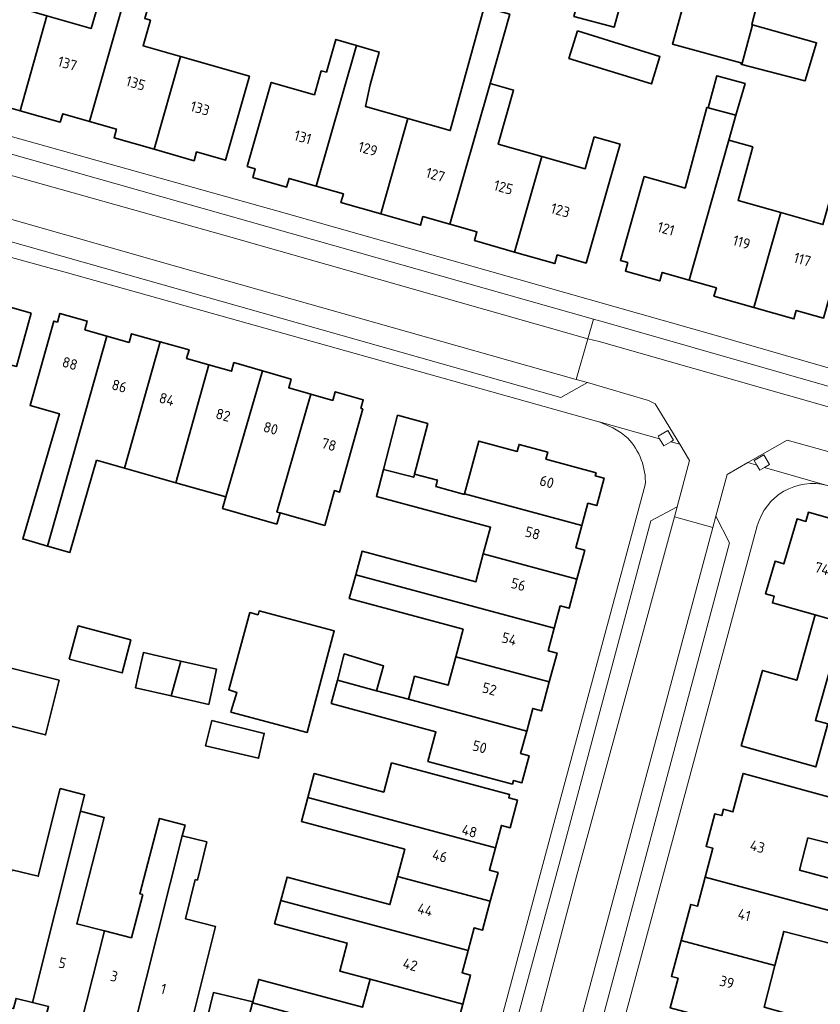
# Model space of a CAD drawing. Extents: x 151587 to 155483, y 462503 to 464608.
# Tile 116 of 236: x 153458 to 153527, y 463698 to 463782. Entities that reach past the tile are written whole.
import ezdxf
from ezdxf.enums import TextEntityAlignment as Align

# ---------------------------------------------------------------- set-up
doc = ezdxf.new("R2010")
doc.units = 0
doc.header["$LTSCALE"] = 0.5
for name, color, linetype, lineweight in [('B-RO-GR-GROENVOORZIENING-GV', 251, 'CONTINUOUS', 18), ('B-RO-OG-BEBOUWING-GV', 6, 'CONTINUOUS', 35), ('B-RO-OG-BEBOUWING-T18', 1, 'CONTINUOUS', 18), ('B-RO-VH-VERHARDING_BETONSTRAATSTEEN-GV', 251, 'CONTINUOUS', 18), ('B-RO-VH-VERHARDING_STRAATBAKSTEEN-GV', 251, 'CONTINUOUS', 18), ('B-RO-VH-VERHARDING_TEGEL-GV', 251, 'CONTINUOUS', 18)]:
    doc.layers.add(name, color=color, linetype=linetype, lineweight=lineweight)
doc.styles.add('NLCS-ISO-M200-T18', font='NLCS-ISO.ttf', dxfattribs={"height": 0.36})

msp = doc.modelspace()

# ---------------------------------------------------------------- linework, layer by layer
at = {"layer": 'B-RO-GR-GROENVOORZIENING-GV', "flags": 128}
for points in [[(153513.605, 463745.698), (153514.191, 463746.05), (153514.428, 463746.192), (153513.933, 463747.014), (153513.111, 463746.52), (153513.232, 463746.318)], [(153521.841, 463743.619), (153522.234, 463743.855), (153522.664, 463744.113), (153522.169, 463744.935), (153521.347, 463744.441), (153521.587, 463744.041)]]:
    msp.add_lwpolyline(points, close=True, dxfattribs=at)
at = {"layer": 'B-RO-OG-BEBOUWING-GV', "flags": 128}
for points in [[(153452.853, 463776.813), (153455.165, 463776.152), (153454.952, 463775.405), (153458.388, 463774.438), (153460.683, 463782.592), (153457.113, 463783.618), (153458.432, 463788.335), (153456.347, 463788.934)], [(153507.559, 463788.699), (153505.891, 463782.544), (153509.342, 463781.614), (153511.014, 463787.772)], [(153472.149, 463779.099), (153468.931, 463780.019), (153469.562, 463782.207), (153469.068, 463782.349), (153470.406, 463786.992), (153468.354, 463787.584), (153467.773, 463785.55), (153464.338, 463773.531), (153466.646, 463772.872), (153466.435, 463772.132), (153469.87, 463771.148)], [(153460.683, 463782.592), (153458.388, 463774.438), (153461.825, 463773.471), (153462.03, 463774.191), (153464.338, 463773.531), (153467.773, 463785.55), (153465.824, 463786.107), (153464.478, 463781.501)], [(153520.28, 463778.415), (153521.202, 463781.826), (153521.134, 463781.845), (153521.535, 463783.394), (153515.676, 463785.006), (153514.343, 463780.158), (153520.214, 463778.544), (153520.249, 463778.423)], [(153498.691, 463776.796), (153500.382, 463782.73), (153498.18, 463783.337), (153495.281, 463772.747), (153491.641, 463773.78), (153489.309, 463765.594), (153492.722, 463764.622), (153492.935, 463765.367), (153495.247, 463764.708)], [(153521.202, 463781.826), (153520.28, 463778.415), (153525.701, 463777.006), (153525.709, 463777.033), (153526.701, 463780.276)], [(153506.184, 463781.288), (153505.457, 463778.929), (153512.541, 463776.747), (153513.268, 463779.106)], [(153487.22, 463780.053), (153485.475, 463780.566), (153484.652, 463777.767), (153484.214, 463777.867), (153483.629, 463775.813), (153479.919, 463776.87), (153477.865, 463769.661), (153478.55, 463769.466), (153478.337, 463768.72), (153481.237, 463767.894), (153481.449, 463768.639), (153483.779, 463767.976)], [(153491.641, 463773.78), (153487.994, 463774.815), (153488.4, 463776.667), (153489.188, 463779.475), (153487.22, 463780.053), (153483.779, 463767.976), (153486.109, 463767.312), (153485.896, 463766.567), (153489.309, 463765.594)], [(153469.87, 463771.148), (153473.305, 463770.163), (153473.518, 463770.908), (153475.994, 463770.201), (153478.054, 463777.412), (153472.149, 463779.099)], [(153519.788, 463774.053), (153520.563, 463776.785), (153518.137, 463777.444), (153517.393, 463774.703)], [(153500.794, 463762.322), (153503.129, 463770.52), (153499.396, 463771.58), (153500.714, 463776.22), (153498.691, 463776.796), (153495.247, 463764.708), (153497.56, 463764.05), (153497.348, 463763.304)], [(153519.185, 463771.926), (153519.788, 463774.053), (153517.393, 463774.703), (153517.294, 463774.73), (153516.053, 463770.157), (153515.416, 463767.81), (153514.86, 463767.968), (153511.914, 463768.804), (153509.871, 463761.598), (153510.504, 463761.418), (153510.296, 463760.685), (153513.254, 463759.85), (153513.461, 463760.58), (153515.782, 463759.922)], [(153507.632, 463772.213), (153506.846, 463769.465), (153503.129, 463770.52), (153500.794, 463762.322), (153504.239, 463761.341), (153504.452, 463762.086), (153506.935, 463761.379), (153509.842, 463771.581)], [(153515.782, 463759.922), (153518.103, 463759.264), (153517.897, 463758.535), (153521.328, 463757.566), (153523.628, 463765.705), (153519.967, 463766.74), (153521.22, 463771.349), (153519.185, 463771.926)], [(153528.69, 463769.796), (153527.245, 463764.683), (153523.628, 463765.705), (153521.328, 463757.566), (153524.758, 463756.596), (153524.963, 463757.319), (153527.289, 463756.66), (153530.84, 463769.188)], [(153459.337, 463757.083), (153455.931, 463758.064), (153455.231, 463755.509), (153447.906, 463757.517), (153448.622, 463760.161), (153448.396, 463760.223), (153448.549, 463760.789), (153446.057, 463761.463), (153445.904, 463760.898), (153441.452, 463762.104), (153441.359, 463761.755), (153440.615, 463761.955), (153439.962, 463759.52), (153440.706, 463759.321), (153440.169, 463757.321), (153450.354, 463754.589), (153452.334, 463754.058), (153458.078, 463752.517)], [(153465.83, 463755.117), (153463.931, 463755.655), (153464.142, 463756.4), (153461.789, 463757.066), (153461.578, 463756.32), (153461.275, 463756.406), (153459.228, 463749.176), (153461.751, 463748.462), (153458.609, 463737.715), (153460.735, 463737.111)], [(153464.918, 463744.469), (153467.335, 463743.785), (153470.403, 463754.628), (153467.94, 463755.325), (153467.729, 463754.58), (153465.83, 463755.117), (153460.735, 463737.111), (153462.65, 463736.568)], [(153471.724, 463742.543), (153474.581, 463752.641), (153472.655, 463753.186), (153472.866, 463753.932), (153470.403, 463754.628), (153467.335, 463743.785)], [(153474.581, 463752.641), (153471.724, 463742.543), (153476.031, 463741.325), (153479.174, 463752.127), (153476.718, 463752.841), (153476.507, 463752.096)], [(153480.399, 463738.975), (153480.675, 463739.949), (153480.408, 463740.023), (153483.311, 463750.145), (153481.421, 463750.687), (153481.629, 463751.413), (153479.174, 463752.127), (153476.031, 463741.325), (153475.742, 463740.33)], [(153484.523, 463738.877), (153485.354, 463741.859), (153485.782, 463741.74), (153487.774, 463748.865), (153487.606, 463748.913), (153487.819, 463749.656), (153485.413, 463750.346), (153485.2, 463749.603), (153483.311, 463750.145), (153480.408, 463740.023), (153480.675, 463739.949)], [(153489.553, 463743.682), (153492.14, 463743.011), (153492.21, 463743.278), (153493.342, 463747.607), (153490.764, 463748.326)], [(153496.509, 463741.579), (153506.571, 463738.876), (153507.084, 463740.784), (153507.839, 463740.581), (153508.468, 463742.918), (153507.714, 463743.121), (153507.79, 463743.402), (153503.477, 463744.564), (153503.638, 463745.158), (153501.181, 463745.82), (153501.021, 463745.226), (153497.733, 463746.114)], [(153492.14, 463743.011), (153489.553, 463743.682), (153488.946, 463741.357), (153498.731, 463738.728), (153498.113, 463736.428), (153506.144, 463734.269), (153506.815, 463736.764), (153506.058, 463736.968), (153506.571, 463738.876), (153496.509, 463741.579), (153496.497, 463741.537), (153494.029, 463742.203), (153494.181, 463742.763), (153492.21, 463743.278)], [(153531.025, 463737.726), (153528.472, 463738.452), (153528.694, 463739.233), (153526.005, 463740.001), (153525.782, 463739.217), (153525.023, 463739.433), (153523.886, 463735.583), (153523.142, 463735.799), (153522.332, 463733.014), (153523.076, 463732.797), (153522.912, 463732.235), (153526.584, 463731.207), (153528.981, 463730.536)], [(153527.674, 463721.859), (153528.737, 463721.563), (153531.07, 463729.934), (153534.617, 463728.946), (153536.891, 463736.913), (153533.804, 463737.794), (153533.578, 463737.001), (153531.025, 463737.726), (153528.981, 463730.536), (153526.599, 463722.158)], [(153504.2, 463730.054), (153504.717, 463731.977), (153505.473, 463731.773), (153506.144, 463734.269), (153498.113, 463736.428), (153497.472, 463734.042), (153487.709, 463736.665), (153487.163, 463734.632)], [(153487.163, 463734.632), (153486.617, 463732.599), (153496.379, 463729.976), (153495.743, 463727.608), (153503.773, 463725.451), (153504.439, 463727.929), (153503.684, 463728.132), (153504.2, 463730.054)], [(153477.289, 463728.467), (153476.28, 463724.782), (153476.983, 463724.538), (153476.496, 463722.971), (153476.467, 463722.862), (153483.009, 463721.118), (153485.332, 463729.828), (153478.892, 463731.545), (153478.795, 463731.214), (153478.092, 463731.403)], [(153527.674, 463721.859), (153526.599, 463722.158), (153528.981, 463730.536), (153526.584, 463731.207), (153524.994, 463725.604), (153522.052, 463726.439), (153520.233, 463719.964), (153526.625, 463718.168)], [(153462.599, 463727.41), (153467.122, 463726.227), (153467.868, 463729.078), (153463.345, 463730.261)], [(153471.334, 463724.256), (153472.163, 463727.235), (153468.959, 463727.964), (153468.483, 463725.871), (153468.274, 463724.952)], [(153485.596, 463725.604), (153488.952, 463724.702), (153489.561, 463726.834), (153486.183, 463727.862)], [(153491.688, 463723.967), (153501.832, 463721.241), (153502.352, 463723.176), (153503.107, 463722.973), (153503.773, 463725.451), (153495.743, 463727.608), (153495.088, 463725.171), (153492.218, 463725.942)], [(153457.144, 463726.613), (153456.442, 463723.971), (153456.478, 463723.963), (153456.018, 463722.071), (153460.558, 463720.908), (153461.721, 463725.61), (153457.256, 463726.731), (153457.235, 463726.584)], [(153472.163, 463727.235), (153471.334, 463724.256), (153474.553, 463723.523), (153475.238, 463726.536)], [(153501.832, 463721.241), (153491.688, 463723.967), (153488.952, 463724.702), (153485.596, 463725.604), (153485.073, 463723.591), (153494.046, 463721.183), (153493.361, 463718.633), (153500.61, 463716.688), (153500.692, 463716.996), (153501.418, 463716.801), (153502.039, 463719.112), (153501.313, 463719.307)], [(153474.831, 463722.149), (153474.277, 463719.974), (153478.831, 463718.905), (153479.318, 463721.04)], [(153499.152, 463711.233), (153499.664, 463713.148), (153500.414, 463712.948), (153501.04, 463715.321), (153500.297, 463715.519), (153500.373, 463715.806), (153490.238, 463718.512), (153489.568, 463716), (153483.611, 463717.591), (153483.061, 463715.532)], [(153525.957, 463712.088), (153528.824, 463711.368), (153529.825, 463715.012), (153520.402, 463717.601), (153519.519, 463714.311), (153518.708, 463714.529), (153518.563, 463713.988), (153517.977, 463714.145), (153517.225, 463711.343), (153517.81, 463711.185), (153517.143, 463708.7), (153529.688, 463705.331), (153530.355, 463707.922), (153525.244, 463709.321)], [(153459.429, 463697.965), (153463.555, 463714.363), (153463.912, 463715.782), (153461.822, 463716.308), (153459.927, 463708.779), (153457.659, 463709.349), (153454.851, 463698.188), (153457.82, 463697.441), (153458.039, 463698.314)], [(153498.713, 463706.641), (153499.375, 463709.121), (153498.641, 463709.317), (153499.152, 463711.233), (153483.061, 463715.532), (153482.511, 463713.473), (153491.372, 463711.108), (153490.748, 463708.768)], [(153463.555, 463714.363), (153459.429, 463697.965), (153460.818, 463697.615), (153460.598, 463696.742), (153463.567, 463695.995), (153465.606, 463704.097), (153463.232, 463704.703), (153465.585, 463713.835)], [(153468.892, 463707.213), (153467.929, 463703.505), (153465.606, 463704.097), (153463.567, 463695.995), (153466.536, 463695.248), (153466.756, 463696.121), (153468.145, 463695.772), (153472.288, 463712.24), (153472.523, 463713.174), (153470.346, 463713.75), (153468.635, 463707.281)], [(153473.399, 463708.497), (153473.594, 463708.45), (153474.386, 463711.735), (153472.288, 463712.24), (153468.145, 463695.772), (153469.534, 463695.422), (153469.314, 463694.549), (153472.025, 463693.867), (153472.244, 463694.74), (153472.666, 463694.634), (153475.14, 463704.468), (153472.578, 463705.123)], [(153490.748, 463708.768), (153490.105, 463706.359), (153481.273, 463708.717), (153480.739, 463706.715), (153496.802, 463702.43), (153497.316, 463704.357), (153498.05, 463704.161), (153498.713, 463706.641)], [(153517.143, 463708.7), (153516.475, 463706.214), (153515.902, 463706.367), (153515.076, 463703.281), (153523.131, 463701.118), (153523.889, 463704.061), (153529.022, 463702.74), (153529.688, 463705.331)], [(153488.394, 463699.951), (153496.362, 463697.823), (153497.025, 463700.306), (153496.288, 463700.502), (153496.802, 463702.43), (153480.739, 463706.715), (153480.205, 463704.714), (153486.441, 463703.049), (153485.799, 463700.643)], [(153515.076, 463703.281), (153514.25, 463700.194), (153514.818, 463700.042), (153514.139, 463697.512), (153523.307, 463695.051), (153523.843, 463697.107), (153522.21, 463697.546), (153523.131, 463701.118)], [(153488.394, 463699.951), (153487.754, 463697.553), (153478.85, 463699.93), (153478.333, 463698.004), (153478.312, 463697.924), (153494.451, 463693.618), (153494.963, 463695.537), (153495.699, 463695.341), (153496.362, 463697.823)], [(153477.851, 463695.856), (153477.763, 463695.88), (153478.312, 463697.924), (153478.333, 463698.004), (153474.956, 463698.812), (153473.837, 463694.137), (153477.183, 463693.272)], [(153478.312, 463697.924), (153477.763, 463695.88), (153477.851, 463695.856), (153486.669, 463693.489), (153486, 463690.974), (153486.29, 463690.897), (153486.13, 463690.297), (153488.755, 463689.598), (153488.915, 463690.198), (153493.232, 463689.049), (153493.309, 463689.337), (153494.052, 463689.139), (153494.69, 463691.499), (153493.939, 463691.7), (153494.451, 463693.618)]]:
    msp.add_lwpolyline(points, close=True, dxfattribs=at)
at = {"layer": 'B-RO-VH-VERHARDING_BETONSTRAATSTEEN-GV', "flags": 128}
for points in [[(153507.086, 463754.893), (153507.572, 463756.58), (153442.485, 463775.006)], [(153441.177, 463773.505), (153441.428, 463773.435), (153475.851, 463763.76), (153507.086, 463754.893)]]:
    msp.add_lwpolyline(points, dxfattribs=at)
for points in [[(153507.038, 463751.136), (153506.077, 463751.404), (153471.708, 463761.12), (153443.322, 463769.204), (153443.743, 463768.793), (153444.897, 463766.813), (153504.775, 463749.86)], [(153507.572, 463756.58), (153507.086, 463754.893), (153508.037, 463754.64), (153532.211, 463747.755), (153532.685, 463749.393), (153531.78, 463749.653), (153508.514, 463756.313)], [(153507.038, 463751.136), (153512.272, 463749.582), (153512.858, 463749.309), (153514.958, 463745.836), (153515.793, 463744.454), (153514.739, 463740.467), (153514.504, 463739.604), (153517.815, 463738.698), (153518.073, 463739.658), (153519.033, 463743.257), (153520.806, 463744.266), (153524.186, 463746.19), (153530.344, 463744.48), (153530.347, 463744.474), (153531.193, 463744.235), (153532.211, 463747.755), (153508.037, 463754.64), (153507.086, 463754.893), (153506.077, 463751.404)], [(153514.739, 463740.467), (153512.479, 463739.285), (153504.619, 463709.822), (153499.34, 463690.318), (153500.674, 463688.173), (153500.926, 463689.133), (153506.135, 463708.893), (153514.504, 463739.604)], [(153504.002, 463687.182), (153506.148, 463688.28), (153519.228, 463737.396), (153518.073, 463739.658), (153517.815, 463738.698), (153504.282, 463688.226)]]:
    msp.add_lwpolyline(points, close=True, dxfattribs=at)
at = {"layer": 'B-RO-VH-VERHARDING_STRAATBAKSTEEN-GV', "flags": 128}
for points in [[(153506.077, 463751.404), (153507.086, 463754.893), (153475.851, 463763.76), (153441.428, 463773.435), (153440.518, 463770.104), (153443.322, 463769.204), (153471.708, 463761.12)], [(153514.504, 463739.604), (153506.135, 463708.893), (153500.926, 463689.133), (153504.282, 463688.226), (153517.815, 463738.698)]]:
    msp.add_lwpolyline(points, close=True, dxfattribs=at)
at = {"layer": 'B-RO-VH-VERHARDING_TEGEL-GV', "flags": 128}
for points in [[(153549.115, 463746.224), (153518.08, 463755.167), (153481.117, 463765.658), (153451.989, 463773.817), (153444.304, 463775.862), (153442.602, 463777.018), (153441.771, 463778.898), (153440.486, 463773.692), (153441.177, 463773.505)], [(153442.485, 463775.006), (153507.572, 463756.58), (153508.514, 463756.313), (153531.78, 463749.653)], [(153442.801, 463765.947), (153460.444, 463761.099), (153462.448, 463760.549), (153508.036, 463747.773), (153508.055, 463747.764), (153513.232, 463746.318), (153513.111, 463746.52), (153513.933, 463747.014), (153514.428, 463746.192), (153514.191, 463746.05), (153514.958, 463745.836), (153512.858, 463749.309), (153512.272, 463749.582), (153507.038, 463751.136), (153504.775, 463749.86), (153444.897, 463766.813), (153443.743, 463768.793), (153443.322, 463769.204), (153440.518, 463770.104), (153439.513, 463770.407), (153437.652, 463763.336)], [(153491.178, 463685.636), (153497.519, 463684.046), (153497.699, 463684.154), (153497.808, 463683.974), (153499.228, 463683.618), (153499.519, 463683.783), (153500.621, 463687.973), (153500.674, 463688.173), (153499.34, 463690.318), (153504.619, 463709.822), (153512.479, 463739.285), (153514.739, 463740.467), (153515.793, 463744.454), (153514.958, 463745.836), (153514.191, 463746.05), (153513.605, 463745.698), (153513.232, 463746.318), (153508.055, 463747.764), (153509.224, 463747.235), (153509.937, 463746.817), (153510.502, 463746.37)], [(153527.606, 463742.307), (153522.234, 463743.855), (153521.841, 463743.619), (153521.587, 463744.041), (153520.806, 463744.266), (153519.033, 463743.257), (153518.073, 463739.658), (153519.228, 463737.396), (153506.148, 463688.28)], [(153512.01, 463742.35), (153504.151, 463713.303), (153497.701, 463689.221)], [(153487.264, 463611.035), (153495.484, 463641.956), (153502.258, 463667.047), (153503.703, 463672.4), (153516.219, 463718.855), (153516.686, 463720.582), (153521.613, 463738.834)]]:
    msp.add_lwpolyline(points, dxfattribs=at)
at = {"layer": 'B-RO-VH-VERHARDING_TEGEL-GV'}
for points in [[(153510.502, 463746.37, -0.204449), (153512.01, 463742.35)], [(153521.613, 463738.834, -0.4116), (153527.606, 463742.307)]]:
    msp.add_lwpolyline(points, format="xyb", dxfattribs=at)
at = {"layer": 'B-RO-VH-VERHARDING_TEGEL-GV', "flags": 128}
msp.add_lwpolyline([(153530.347, 463744.474), (153530.344, 463744.48), (153524.186, 463746.19), (153520.806, 463744.266), (153521.587, 463744.041), (153521.347, 463744.441), (153522.169, 463744.935), (153522.664, 463744.113), (153522.234, 463743.855), (153527.606, 463742.307), (153527.686, 463742.284), (153527.718, 463742.276), (153572.073, 463729.542), (153575.013, 463728.698), (153575.183, 463729.21), (153576.094, 463728.908), (153575.936, 463728.433), (153576.468, 463728.28), (153574.459, 463731.888), (153569.399, 463733.371), (153568.424, 463733.658), (153566.07, 463732.293), (153553.732, 463735.534), (153531.495, 463742.277)], close=True, dxfattribs=at)

# ---------------------------------------------------------------- texts
at = {"layer": 'B-RO-OG-BEBOUWING-T18', "style": 'NLCS-ISO-M200-T18'}
for s, rotation, p in [('137', 344, (153462.435, 463778.496)), ('135', 344, (153468.295, 463776.812)), ('133', 344, (153473.815, 463774.655)), ('131', 344.2, (153482.628, 463772.179)), ('129', 344.2, (153488.215, 463771.178)), ('127', 344.2, (153494.004, 463768.951)), ('125', 344.2, (153499.843, 463767.877)), ('123', 344.2, (153504.725, 463765.909)), ('121', 344.2, (153513.784, 463764.33)), ('119', 344.1, (153520.273, 463763.171)), ('117', 344.1, (153525.481, 463761.688)), ('88', 344, (153462.65, 463752.772)), ('86', 344.4, (153466.888, 463750.832)), ('84', 344.4, (153470.963, 463749.695)), ('82', 344.4, (153475.794, 463748.348)), ('80', 344.4, (153479.875, 463747.21)), ('78', 344.4, (153484.869, 463745.817)), ('60', 344.5, (153503.562, 463742.615)), ('58', 344.5, (153502.344, 463738.222)), ('74', 344.4, (153527.175, 463735.173)), ('56', 344.5, (153501.122, 463733.814)), ('54', 344.5, (153500.34, 463729.141)), ('52', 344.5, (153498.637, 463724.852)), ('50', 344.5, (153497.801, 463719.88)), ('48', 344.8, (153496.924, 463712.659)), ('43', 345.5, (153521.63, 463711.327)), ('46', 344.8, (153494.39, 463710.53)), ('44', 344.8, (153493.129, 463705.908)), ('41', 345.6, (153520.496, 463705.471)), ('5', 345.6, (153462.006, 463701.344)), ('42', 344.8, (153491.845, 463701.205)), ('3', 345.6, (153466.446, 463700.208)), ('1', 345.6, (153470.676, 463699.127)), ('39', 345.5, (153519.011, 463699.707))]:
    msp.add_text(s, height=0.9, rotation=rotation, dxfattribs=at).set_placement(p, align=Align.MIDDLE)

doc.saveas('drawing.dxf')
